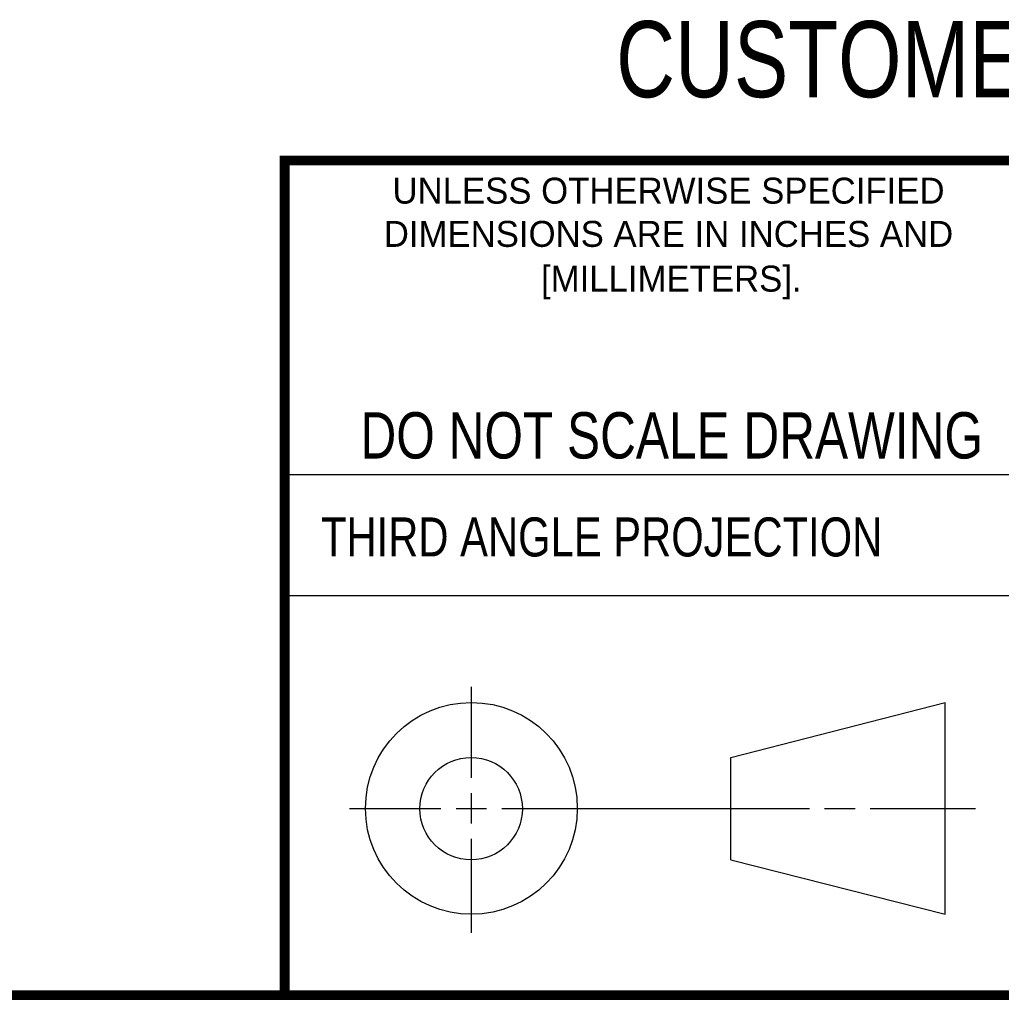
# Model space of a CAD drawing. Header units: millimetres. Extents: x 6 to 426, y 6 to 274.
# Tile 11 of 17: x 278 to 329, y 6 to 57. Entities that reach past the tile are written whole.
import ezdxf

# ---------------------------------------------------------------- set-up
doc = ezdxf.new("R2010")
doc.units = ezdxf.units.MM
doc.header["$LTSCALE"] = 23.749
doc.layers.get('0').update_dxf_attribs({"linetype": 'CONTINUOUS'})
doc.styles.add('TEXTSTYLE_2', font='txt', dxfattribs={"width": 0.8})
doc.styles.add('TEXTSTYLE_3', font='txt')

msp = doc.modelspace()

# ---------------------------------------------------------------- linework, layer by layer
at = {"color": 2, "linetype": 'CONTINUOUS'}
for p, q in [((291.6436, 33.6937), (331.8593, 33.6937)), ((331.8593, 27.3699), (291.6436, 27.3699)), ((301.3656, 17.8907), (301.3656, 22.6354)), ((301.3656, 15.5095), (301.3656, 17.097)), ((295.0109, 16.3032), (299.7781, 16.3032)), ((300.5719, 16.3032), (302.1594, 16.3032)), ((302.9531, 16.3032), (318.9616, 16.3032)), ((319.7553, 16.3032), (321.3428, 16.3032)), ((322.1366, 16.3032), (327.6157, 16.3032)), ((301.3656, 9.8187), (301.3656, 14.7157))]:
    msp.add_line(p, q, dxfattribs=at)
at = {"color": 7, "linetype": 'CONTINUOUS'}
for p, q in [((314.8652, 18.9537), (326.0282, 21.8174)), ((326.0282, 10.7889), (326.0282, 21.8174)), ((314.8652, 13.6185), (314.8652, 18.9537)), ((314.8652, 13.6185), (326.0282, 10.7889))]:
    msp.add_line(p, q, dxfattribs=at)
at = {"color": 7, "linetype": 'CONTINUOUS', "const_width": 0.508}
for points in [[(291.3839, 50.0422), (425.45, 50.0563)], [(291.6436, 6.35), (291.6436, 50.0563)], [(6.35, 6.5682), (425.45, 6.5682)]]:
    msp.add_lwpolyline(points, dxfattribs=at)
at = {"color": 7, "linetype": 'CONTINUOUS'}
for centre, radius in [((301.3656, 16.3032), 5.5147), ((301.3513, 16.2857), 2.6671)]:
    msp.add_circle(centre, radius, dxfattribs=at)

# ---------------------------------------------------------------- texts
at = {"color": 7, "linetype": 'CONTINUOUS', "attachment_point": 2, "line_spacing_factor": 0.9, "style": 'TEXTSTYLE_2'}
for s, insert, char_height, width in [('CUSTOMER DRAWING', (331.8969, 57.3118), 3.96875, 50.8), ('DO NOT SCALE DRAWING', (311.7953, 36.9378), 2.413, 38.608)]:
    msp.add_mtext(s, dxfattribs=dict(at, insert=insert, char_height=char_height, width=width))
at = {"color": 2, "linetype": 'CONTINUOUS', "line_spacing_factor": 0.9}
for s, insert, char_height, width, attachment_point, style in [('UNLESS OTHERWISE SPECIFIED', (311.6281, 49.1533), 1.352652, 35.168942, 2, 'TEXTSTYLE_3'), ('DIMENSIONS ARE IN INCHES AND', (311.6281, 46.9021), 1.352652, 37.874245, 2, 'TEXTSTYLE_3'), ('[MILLIMETERS].', (311.7754, 44.5716), 1.352652, 18.937122, 2, 'TEXTSTYLE_3'), ('THIRD ANGLE PROJECTION', (293.5316, 31.4561), 2.032, 35.7632, 1, 'TEXTSTYLE_2')]:
    msp.add_mtext(s, dxfattribs=dict(at, insert=insert, char_height=char_height, width=width, attachment_point=attachment_point, style=style))

doc.saveas('drawing.dxf')
